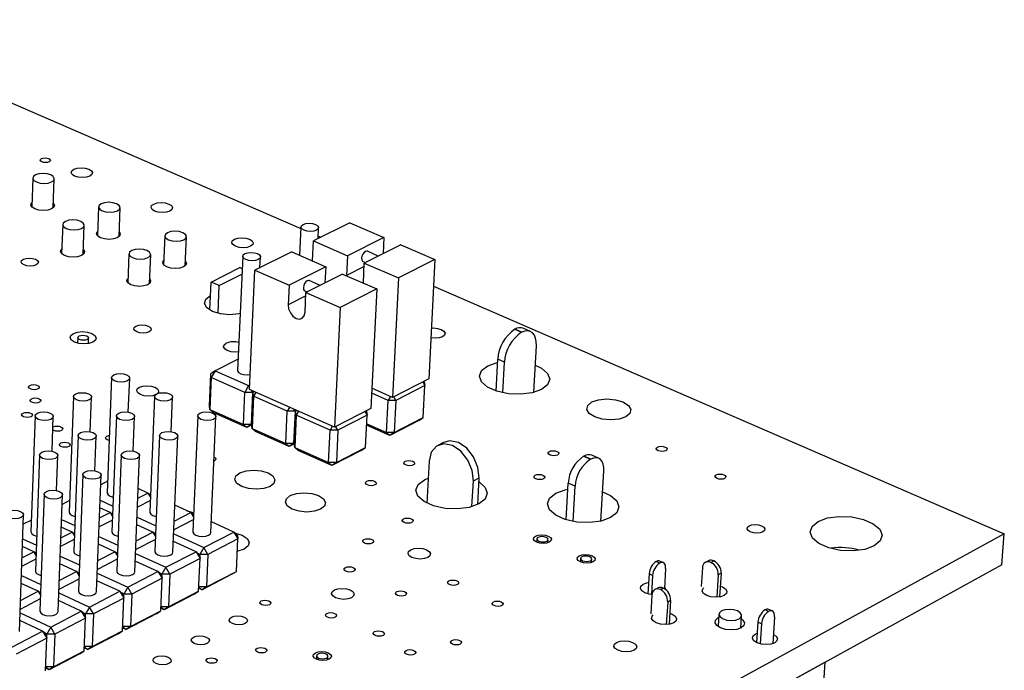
# Model space of a CAD drawing. Extents: x 70 to 210, y 70 to 141.
# Tile 13 of 13: x 173 to 210, y 111 to 136. Entities that reach past the tile are written whole.
import ezdxf

# ---------------------------------------------------------------- set-up
doc = ezdxf.new("R2010")
doc.units = 0
doc.layers.get('0').update_dxf_attribs({"linetype": 'CONTINUOUS'})

msp = doc.modelspace()

# ---------------------------------------------------------------- linework, layer by layer
at = {"color": 7, "linetype": 'CONTINUOUS'}
for p, q in [((165.263, 135.576), (183.328, 127.732)), ((173.27, 129.624), (173.232, 128.54)), ((174.036, 128.514), (174.075, 129.597)), ((175.737, 128.544), (175.695, 127.457)), ((176.503, 127.428), (176.545, 128.515)), ((174.39, 127.88), (174.35, 126.791)), ((185.163, 127.949), (183.797, 127.264)), ((185.163, 127.949), (186.442, 127.396)), ((175.159, 126.763), (175.2, 127.852)), ((183.331, 127.788), (183.282, 126.725)), ((183.977, 127.354), (183.996, 127.759)), ((178.223, 127.455), (178.178, 126.365)), ((178.989, 126.334), (179.035, 127.424)), ((183.762, 126.515), (183.797, 127.264)), ((183.797, 127.264), (185.076, 126.708)), ((183.981, 127.449), (184.081, 127.406)), ((186.442, 127.396), (185.076, 126.708)), ((186.442, 127.396), (186.411, 126.787)), ((176.877, 126.786), (176.834, 125.694)), ((177.647, 125.664), (177.691, 126.756)), ((182.983, 126.855), (181.606, 126.163)), ((182.983, 126.855), (184.262, 126.297)), ((187.075, 127.122), (185.71, 126.432)), ((186.235, 126.698), (185.825, 126.875)), ((187.075, 127.122), (188.361, 126.566)), ((181.144, 126.692), (180.955, 122.403)), ((181.794, 126.257), (181.812, 126.665)), ((185.076, 126.708), (185.041, 125.971)), ((185.658, 126.493), (185.751, 126.453)), ((185.673, 125.695), (185.71, 126.432)), ((185.71, 126.432), (186.997, 125.873)), ((188.361, 126.566), (186.997, 125.873)), ((188.361, 126.566), (188.128, 122.088)), ((179.958, 125.722), (181.033, 126.261)), ((181.124, 126.221), (181.033, 126.261)), ((181.406, 121.681), (181.606, 126.163)), ((181.606, 126.163), (182.886, 125.603)), ((184.262, 126.297), (182.886, 125.603)), ((184.896, 126.021), (183.52, 125.325)), ((184.262, 126.297), (184.233, 125.686)), ((184.896, 126.021), (186.183, 125.46)), ((179.913, 124.671), (179.958, 125.722)), ((180.265, 125.587), (179.958, 125.722)), ((180.265, 125.587), (181.115, 126.013)), ((184.051, 125.594), (183.642, 125.773)), ((185.041, 125.971), (185.04, 125.958)), ((185.673, 125.683), (185.673, 125.695)), ((186.997, 125.873), (186.769, 121.388)), ((180.22, 124.549), (180.265, 125.587)), ((182.886, 125.603), (182.852, 124.864)), ((183.473, 125.39), (183.567, 125.349)), ((183.485, 124.586), (183.52, 125.325)), ((183.52, 125.325), (184.808, 124.762)), ((186.183, 125.46), (184.808, 124.762)), ((186.183, 125.46), (185.96, 120.97)), ((188.309, 125.57), (209.73, 116.269)), ((184.808, 124.762), (184.59, 120.264)), ((191.362, 123.945), (191.615, 123.835)), ((191.362, 123.945), (191.363, 123.945)), ((191.616, 123.836), (191.363, 123.945)), ((191.616, 123.836), (191.615, 123.835)), ((191.944, 123.868), (191.691, 123.978)), ((174.952, 123.636), (174.944, 123.426)), ((175.354, 123.411), (175.362, 123.621)), ((192.069, 121.578), (192.168, 123.328)), ((180.974, 122.827), (180.11, 122.389)), ((190.652, 121.627), (190.717, 122.819)), ((190.97, 122.709), (190.717, 122.819)), ((190.906, 121.559), (190.97, 122.709)), ((180.11, 122.389), (179.946, 122.276)), ((180.11, 122.389), (179.965, 122.137)), ((180.11, 122.389), (181.367, 121.829)), ((176.225, 122.139), (176.057, 117.806)), ((176.852, 120.829), (176.903, 122.114)), ((179.894, 121.074), (179.946, 122.276)), ((179.965, 122.137), (179.913, 120.934)), ((179.965, 122.137), (179.946, 122.276)), ((181.222, 121.577), (179.965, 122.137)), ((188.128, 122.088), (186.769, 121.388)), ((187.903, 121.972), (187.983, 121.836)), ((187.96, 121.975), (187.941, 121.992)), ((187.96, 121.975), (187.983, 121.836)), ((181.367, 121.829), (181.222, 121.577)), ((181.367, 121.829), (181.414, 121.853)), ((181.41, 121.757), (181.367, 121.829)), ((184.59, 120.264), (181.406, 121.681)), ((181.516, 121.577), (181.472, 121.652)), ((181.574, 121.606), (181.516, 121.577)), ((181.584, 121.602), (181.535, 121.568)), ((186.769, 121.388), (185.997, 121.729)), ((187.983, 121.836), (186.896, 121.275)), ((187.921, 120.633), (187.983, 121.836)), ((174.794, 121.416), (174.632, 117.076)), ((175.423, 120.098), (175.473, 121.392)), ((177.837, 121.417), (177.661, 117.077)), ((178.463, 120.101), (178.516, 121.391)), ((181.169, 120.373), (181.222, 121.577)), ((181.516, 121.577), (181.222, 121.577)), ((181.516, 121.577), (181.462, 120.373)), ((181.481, 120.364), (181.535, 121.568)), ((181.555, 121.429), (181.501, 120.224)), ((181.555, 121.429), (181.535, 121.568)), ((181.64, 121.577), (181.555, 121.429)), ((182.819, 120.866), (181.555, 121.429)), ((186.602, 121.275), (185.988, 121.546)), ((186.541, 120.07), (186.602, 121.275)), ((186.687, 121.424), (186.602, 121.275)), ((186.896, 121.275), (186.602, 121.275)), ((186.896, 121.275), (186.815, 121.411)), ((186.896, 121.275), (186.834, 120.07)), ((179.913, 120.934), (179.894, 121.074)), ((179.913, 120.934), (181.169, 120.373)), ((179.913, 120.934), (180.042, 120.822)), ((182.763, 119.659), (182.819, 120.866)), ((182.904, 121.014), (182.819, 120.866)), ((183.113, 120.866), (182.819, 120.866)), ((183.113, 120.866), (183.057, 119.659)), ((183.113, 120.866), (183.069, 120.941)), ((183.076, 119.651), (183.132, 120.857)), ((183.171, 120.895), (183.113, 120.866)), ((183.182, 120.891), (183.132, 120.857)), ((183.153, 120.717), (183.132, 120.857)), ((183.238, 120.866), (183.153, 120.717)), ((185.96, 120.97), (184.59, 120.264)), ((185.734, 120.854), (185.815, 120.717)), ((185.792, 120.857), (185.773, 120.874)), ((185.792, 120.857), (185.815, 120.717)), ((173.355, 120.69), (173.199, 116.341)), ((173.988, 119.363), (174.035, 120.666)), ((176.406, 120.691), (176.236, 116.343)), ((177.035, 119.367), (177.087, 120.665)), ((179.458, 120.692), (179.273, 116.344)), ((179.95, 116.316), (180.139, 120.664)), ((181.297, 120.261), (180.042, 120.822)), ((183.153, 120.717), (183.097, 119.51)), ((184.423, 120.151), (183.153, 120.717)), ((185.815, 120.717), (184.718, 120.151)), ((185.755, 119.51), (185.815, 120.717)), ((187.753, 120.521), (186.667, 119.958)), ((186.834, 120.07), (187.921, 120.633)), ((187.753, 120.521), (187.921, 120.633)), ((181.462, 120.373), (181.169, 120.373)), ((181.169, 120.373), (181.297, 120.261)), ((181.462, 120.373), (181.297, 120.261)), ((181.482, 120.355), (181.297, 120.261)), ((181.462, 120.373), (181.482, 120.383)), ((181.501, 120.224), (181.481, 120.364)), ((181.501, 120.224), (182.763, 119.659)), ((181.501, 120.224), (181.629, 120.112)), ((182.891, 119.547), (181.629, 120.112)), ((184.365, 118.943), (184.423, 120.151)), ((184.509, 120.3), (184.423, 120.151)), ((184.718, 120.151), (184.423, 120.151)), ((184.718, 120.151), (184.637, 120.288)), ((184.718, 120.151), (184.66, 118.943)), ((186.667, 119.958), (185.796, 120.345)), ((185.799, 120.399), (186.541, 120.07)), ((174.967, 119.96), (174.804, 115.604)), ((175.6, 118.628), (175.65, 119.936)), ((178.027, 119.961), (177.849, 115.605)), ((178.528, 115.578), (178.71, 119.934)), ((186.834, 120.07), (186.541, 120.07)), ((186.541, 120.07), (186.667, 119.958)), ((186.834, 120.07), (186.667, 119.958)), ((183.057, 119.659), (182.763, 119.659)), ((182.763, 119.659), (182.891, 119.547)), ((183.057, 119.659), (182.891, 119.547)), ((183.077, 119.643), (182.891, 119.547)), ((183.057, 119.659), (183.077, 119.67)), ((183.097, 119.51), (183.076, 119.651)), ((183.097, 119.51), (184.365, 118.943)), ((183.097, 119.51), (183.225, 119.398)), ((184.493, 118.831), (183.225, 119.398)), ((185.588, 119.398), (184.493, 118.831)), ((184.66, 118.943), (185.755, 119.51)), ((185.588, 119.398), (185.755, 119.51)), ((188.684, 119.699), (188.467, 119.585)), ((173.521, 119.226), (173.364, 114.862)), ((174.157, 117.886), (174.205, 119.202)), ((176.589, 119.227), (176.417, 114.863)), ((177.098, 114.837), (177.273, 119.201)), ((193.94, 119.177), (193.951, 119.182)), ((193.94, 119.177), (194.198, 119.063)), ((194.209, 119.069), (193.951, 119.182)), ((194.209, 119.069), (194.198, 119.063)), ((194.505, 119.099), (194.247, 119.213)), ((184.66, 118.943), (184.365, 118.943)), ((184.365, 118.943), (184.493, 118.831)), ((184.66, 118.943), (184.493, 118.831)), ((188.141, 118.992), (188.059, 117.414)), ((175.143, 118.489), (174.978, 114.118)), ((175.661, 114.092), (175.829, 118.464)), ((187.967, 118.297), (188.108, 118.36)), ((189.802, 118.253), (190.019, 118.367)), ((189.964, 117.365), (190.019, 118.367)), ((194.587, 116.74), (194.699, 118.623)), ((176.074, 118.242), (175.815, 118.109)), ((177.589, 117.794), (177.223, 117.96)), ((189.749, 117.284), (189.802, 118.253)), ((193.283, 116.789), (193.363, 118.167)), ((193.621, 118.053), (193.363, 118.167)), ((193.544, 116.727), (193.621, 118.053)), ((173.69, 117.747), (173.531, 113.368)), ((174.216, 113.343), (174.377, 117.723)), ((175.793, 117.523), (176.274, 117.304)), ((177.679, 117.515), (177.195, 117.267)), ((177.209, 117.598), (177.589, 117.794)), ((177.589, 117.794), (177.683, 117.634)), ((177.687, 117.711), (177.589, 117.794)), ((174.648, 117.512), (174.364, 117.367)), ((176.168, 117.064), (175.782, 117.24)), ((179.197, 117.064), (178.601, 117.334)), ((172.763, 112.591), (172.918, 116.978)), ((173.215, 116.779), (172.906, 116.621)), ((174.343, 116.802), (174.84, 116.574)), ((176.253, 116.782), (175.754, 116.526)), ((175.767, 116.858), (176.168, 117.064)), ((176.168, 117.064), (176.258, 116.91)), ((176.261, 116.985), (176.168, 117.064)), ((176.261, 116.986), (176.259, 116.987)), ((177.18, 116.89), (177.888, 116.568)), ((179.292, 116.786), (178.563, 116.409)), ((178.576, 116.743), (179.197, 117.064)), ((179.197, 117.064), (179.296, 116.895)), ((179.3, 116.976), (179.197, 117.064)), ((174.74, 116.33), (174.333, 116.516)), ((177.776, 116.33), (177.169, 116.607)), ((180.813, 116.33), (179.968, 116.714)), ((209.73, 116.269), (127.724, 71.288)), ((172.886, 116.077), (173.4, 115.84)), ((174.821, 116.046), (174.306, 115.781)), ((174.318, 116.113), (174.74, 116.33)), ((174.74, 116.33), (174.826, 116.183)), ((174.828, 116.255), (174.74, 116.33)), ((175.74, 116.162), (176.455, 115.834)), ((177.867, 116.049), (177.131, 115.668)), ((177.145, 116.003), (177.776, 116.33)), ((177.776, 116.33), (177.872, 116.168)), ((177.875, 116.246), (177.776, 116.33)), ((177.875, 116.249), (177.867, 116.253)), ((178.556, 116.263), (179.69, 115.746)), ((179.69, 115.746), (180.813, 116.33)), ((180.965, 116.072), (179.841, 115.488)), ((180.813, 116.33), (180.965, 116.072)), ((180.944, 116.217), (180.813, 116.33)), ((180.91, 114.854), (180.965, 116.072)), ((180.944, 116.217), (180.965, 116.072)), ((192.183, 116.071), (192.176, 115.944)), ((192.598, 115.921), (192.605, 116.048)), ((209.639, 115.096), (209.73, 116.269)), ((173.304, 115.592), (172.876, 115.789)), ((176.348, 115.592), (175.729, 115.876)), ((179.393, 115.592), (178.545, 115.979)), ((179.69, 115.746), (179.542, 115.488)), ((179.841, 115.488), (179.69, 115.746)), ((173.38, 115.305), (172.849, 115.032)), ((172.861, 115.365), (173.304, 115.592)), ((173.304, 115.592), (173.386, 115.452)), ((173.388, 115.522), (173.304, 115.592)), ((174.293, 115.429), (175.015, 115.097)), ((176.435, 115.308), (175.693, 114.924)), ((175.706, 115.26), (176.348, 115.592)), ((176.348, 115.592), (176.44, 115.436)), ((176.443, 115.513), (176.348, 115.592)), ((176.443, 115.514), (176.439, 115.516)), ((177.126, 115.527), (178.264, 115.006)), ((178.264, 115.006), (179.393, 115.592)), ((179.545, 115.334), (178.416, 114.747)), ((179.393, 115.592), (179.545, 115.334)), ((179.525, 115.48), (179.393, 115.592)), ((179.542, 115.488), (179.483, 115.515)), ((179.492, 114.113), (179.545, 115.334)), ((179.525, 115.48), (179.545, 115.334)), ((179.538, 115.386), (179.542, 115.488)), ((179.841, 115.488), (179.542, 115.488)), ((179.841, 115.488), (179.789, 114.268)), ((193.827, 115.338), (193.819, 115.211)), ((194.242, 115.186), (194.249, 115.314)), ((209.639, 115.096), (127.745, 69.998)), ((174.913, 114.85), (174.282, 115.141)), ((177.965, 114.85), (177.114, 115.241)), ((178.264, 115.006), (178.115, 114.747)), ((178.416, 114.747), (178.264, 115.006)), ((196.795, 115.167), (196.664, 115.225)), ((196.932, 115.182), (196.801, 115.24)), ((197.018, 114.965), (196.971, 114.204)), ((198.402, 114.988), (198.356, 114.279)), ((198.623, 115.25), (198.515, 115.192)), ((198.718, 115.19), (198.826, 115.248)), ((172.837, 114.693), (173.567, 114.355)), ((174.995, 114.564), (174.246, 114.176)), ((174.259, 114.513), (174.913, 114.85)), ((174.913, 114.85), (175, 114.702)), ((175.003, 114.775), (174.913, 114.85)), ((175.687, 114.787), (176.83, 114.261)), ((176.83, 114.261), (177.965, 114.85)), ((178.117, 114.592), (176.982, 114.002)), ((177.965, 114.85), (178.117, 114.592)), ((178.098, 114.738), (177.965, 114.85)), ((178.115, 114.747), (178.056, 114.774)), ((178.067, 113.369), (178.117, 114.592)), ((178.098, 114.738), (178.117, 114.592)), ((178.111, 114.641), (178.115, 114.747)), ((178.416, 114.747), (178.115, 114.747)), ((178.416, 114.747), (178.365, 113.525)), ((180.743, 114.742), (179.622, 114.157)), ((179.789, 114.268), (180.91, 114.854)), ((180.743, 114.742), (180.91, 114.854)), ((196.4, 114.761), (196.353, 114.012)), ((196.531, 114.703), (196.4, 114.761)), ((196.531, 114.703), (196.486, 113.989)), ((198.993, 114.726), (198.938, 113.883)), ((199.101, 114.784), (198.993, 114.726)), ((199.101, 114.784), (199.043, 113.894)), ((173.47, 114.105), (172.827, 114.403)), ((176.53, 114.105), (175.676, 114.499)), ((176.83, 114.261), (176.681, 114.002)), ((176.982, 114.002), (176.83, 114.261)), ((179.622, 114.157), (179.497, 114.214)), ((179.789, 114.268), (179.499, 114.268)), ((179.499, 114.261), (179.622, 114.157)), ((179.789, 114.268), (179.622, 114.157)), ((196.726, 114.228), (196.617, 114.169)), ((196.93, 114.225), (196.821, 114.167)), ((172.805, 113.761), (173.47, 114.105)), ((173.47, 114.105), (173.553, 113.963)), ((173.555, 114.034), (173.47, 114.105)), ((174.241, 114.043), (175.389, 113.512)), ((175.389, 113.512), (176.53, 114.105)), ((176.682, 113.846), (175.542, 113.252)), ((176.53, 114.105), (176.682, 113.846)), ((176.664, 113.993), (176.53, 114.105)), ((176.681, 114.002), (176.62, 114.03)), ((176.634, 112.621), (176.682, 113.846)), ((176.664, 113.993), (176.682, 113.846)), ((176.677, 113.89), (176.681, 114.002)), ((176.982, 114.002), (176.681, 114.002)), ((176.982, 114.002), (176.933, 112.777)), ((179.325, 114.002), (178.198, 113.413)), ((178.365, 113.525), (179.492, 114.113)), ((179.325, 114.002), (179.492, 114.113)), ((196.504, 113.965), (196.46, 113.255)), ((173.547, 113.815), (172.793, 113.425)), ((175.088, 113.356), (174.231, 113.753)), ((175.389, 113.512), (175.24, 113.252)), ((175.542, 113.252), (175.389, 113.512)), ((178.198, 113.413), (178.071, 113.472)), ((178.365, 113.525), (178.073, 113.525)), ((178.073, 113.518), (178.198, 113.413)), ((178.365, 113.525), (178.198, 113.413)), ((197.096, 113.701), (197.043, 112.856)), ((197.205, 113.76), (197.096, 113.701)), ((197.205, 113.76), (197.148, 112.866)), ((172.788, 113.296), (173.941, 112.76)), ((173.941, 112.76), (175.088, 113.356)), ((175.24, 113.096), (174.094, 112.499)), ((175.088, 113.356), (175.24, 113.096)), ((175.223, 113.243), (175.088, 113.356)), ((175.24, 113.252), (175.177, 113.281)), ((175.193, 111.868), (175.24, 113.096)), ((175.223, 113.243), (175.24, 113.096)), ((175.235, 113.136), (175.24, 113.252)), ((175.542, 113.252), (175.24, 113.252)), ((175.542, 113.252), (175.495, 112.026)), ((177.9, 113.257), (176.767, 112.666)), ((176.933, 112.777), (178.067, 113.369)), ((177.9, 113.257), (178.067, 113.369)), ((199.017, 113.245), (198.987, 112.777)), ((198.996, 113.114), (199.009, 113.12)), ((199.84, 112.723), (199.871, 113.191)), ((200.883, 113.349), (200.751, 113.408)), ((201.019, 113.365), (200.886, 113.424)), ((201.104, 113.147), (201.036, 112.137)), ((173.637, 112.602), (172.778, 113.003)), ((173.941, 112.76), (173.791, 112.499)), ((174.094, 112.499), (173.941, 112.76)), ((176.767, 112.666), (176.638, 112.725)), ((176.933, 112.777), (176.64, 112.777)), ((176.64, 112.771), (176.767, 112.666)), ((176.933, 112.777), (176.767, 112.666)), ((200.485, 112.941), (200.434, 112.176)), ((200.617, 112.882), (200.485, 112.941)), ((200.617, 112.882), (200.567, 112.129)), ((172.484, 112.004), (173.637, 112.602)), ((173.79, 112.342), (172.638, 111.742)), ((173.637, 112.602), (173.79, 112.342)), ((173.774, 112.49), (173.637, 112.602)), ((173.791, 112.499), (173.726, 112.529)), ((173.745, 111.112), (173.79, 112.342)), ((173.774, 112.49), (173.79, 112.342)), ((173.786, 112.377), (173.791, 112.499)), ((174.094, 112.499), (173.791, 112.499)), ((174.094, 112.499), (174.048, 111.27)), ((176.467, 112.509), (175.328, 111.914)), ((175.495, 112.026), (176.634, 112.621)), ((176.467, 112.509), (176.634, 112.621)), ((200.383, 112.494), (200.457, 112.526)), ((175.328, 111.914), (175.197, 111.975)), ((175.495, 112.026), (175.199, 112.026)), ((175.199, 112.021), (175.328, 111.914)), ((175.495, 112.026), (175.328, 111.914)), ((175.027, 111.757), (173.882, 111.159)), ((174.048, 111.27), (175.193, 111.868)), ((175.027, 111.757), (175.193, 111.868)), ((183.919, 111.681), (183.912, 111.55)), ((184.34, 111.53), (184.346, 111.661)), ((174.048, 111.27), (173.751, 111.27)), ((173.751, 111.266), (173.882, 111.159)), ((174.048, 111.27), (173.882, 111.159)), ((203.008, 111.444), (200.308, 109.957)), ((202.915, 110.102), (203.008, 111.444)), ((203.008, 111.444), (203.008, 111.444)), ((173.882, 111.159), (173.749, 111.221))]:
    msp.add_line(p, q, dxfattribs=at)
at = {"color": 8, "linetype": 'CONTINUOUS'}
for p, q in [((185.704, 126.306), (185.041, 125.971)), ((183.514, 125.199), (182.852, 124.864))]:
    msp.add_line(p, q, dxfattribs=at)
at = {"color": 7, "linetype": 'CONTINUOUS'}
for points in [[(173.594, 130.359), (173.654, 130.378), (173.728, 130.385), (173.803, 130.378), (173.868, 130.359), (173.913, 130.33), (173.932, 130.296), (173.921, 130.261), (173.883, 130.232), (173.822, 130.213), (173.749, 130.206), (173.674, 130.213), (173.609, 130.232), (173.563, 130.261), (173.544, 130.296), (173.555, 130.33), (173.594, 130.359)], [(173.941, 129.742), (173.806, 129.782), (173.65, 129.796), (173.498, 129.782), (173.373, 129.742), (173.293, 129.682), (173.271, 129.611), (173.31, 129.539), (173.404, 129.479), (173.539, 129.439), (173.695, 129.425), (173.847, 129.439), (173.972, 129.479), (174.052, 129.539), (174.074, 129.611), (174.035, 129.682), (173.941, 129.742)], [(174.805, 129.961), (174.93, 130.001), (175.081, 130.015), (175.235, 130.001), (175.37, 129.961), (175.464, 129.902), (175.503, 129.831), (175.482, 129.76), (175.403, 129.7), (175.278, 129.66), (175.127, 129.646), (174.972, 129.66), (174.837, 129.7), (174.743, 129.76), (174.704, 129.831), (174.726, 129.902), (174.805, 129.961)], [(174.042, 128.684), (174.079, 128.612), (174.054, 128.534), (173.966, 128.467), (173.828, 128.423), (173.661, 128.407), (173.49, 128.423), (173.342, 128.467), (173.238, 128.534), (173.195, 128.612), (173.22, 128.691), (173.238, 128.71)], [(176.409, 128.662), (176.273, 128.702), (176.117, 128.717), (175.964, 128.702), (175.839, 128.662), (175.759, 128.601), (175.737, 128.53), (175.777, 128.458), (175.872, 128.397), (176.008, 128.357), (176.165, 128.342), (176.317, 128.357), (176.443, 128.397), (176.523, 128.458), (176.544, 128.53), (176.504, 128.601), (176.409, 128.662)], [(177.805, 128.652), (177.93, 128.692), (178.081, 128.706), (178.237, 128.692), (178.373, 128.652), (178.468, 128.591), (178.508, 128.52), (178.487, 128.449), (178.408, 128.388), (178.283, 128.348), (178.131, 128.334), (177.976, 128.348), (177.84, 128.388), (177.745, 128.449), (177.705, 128.52), (177.726, 128.591), (177.805, 128.652)], [(174.525, 127.733), (174.661, 127.692), (174.818, 127.678), (174.971, 127.692), (175.097, 127.733), (175.178, 127.794), (175.2, 127.866), (175.16, 127.938), (175.065, 127.999), (174.929, 128.04), (174.772, 128.054), (174.619, 128.04), (174.493, 127.999), (174.413, 127.938), (174.391, 127.866), (174.43, 127.794), (174.525, 127.733)], [(183.412, 127.883), (183.515, 127.916), (183.64, 127.928), (183.768, 127.916), (183.881, 127.883), (183.961, 127.833), (183.995, 127.774), (183.979, 127.715), (183.915, 127.665), (183.813, 127.631), (183.687, 127.62), (183.559, 127.631), (183.446, 127.665), (183.366, 127.715), (183.332, 127.774), (183.348, 127.833), (183.412, 127.883)], [(176.509, 127.6), (176.546, 127.529), (176.522, 127.45), (176.434, 127.383), (176.296, 127.338), (176.128, 127.322), (175.957, 127.338), (175.807, 127.383), (175.702, 127.45), (175.659, 127.529), (175.683, 127.608), (175.702, 127.629)], [(178.897, 127.573), (178.76, 127.614), (178.603, 127.629), (178.45, 127.614), (178.324, 127.573), (178.245, 127.512), (178.224, 127.44), (178.264, 127.368), (178.36, 127.307), (178.497, 127.266), (178.654, 127.251), (178.808, 127.266), (178.933, 127.307), (179.013, 127.368), (179.034, 127.44), (178.993, 127.512), (178.897, 127.573)], [(180.834, 127.329), (180.959, 127.37), (181.111, 127.385), (181.267, 127.37), (181.404, 127.329), (181.501, 127.269), (181.542, 127.197), (181.522, 127.125), (181.443, 127.063), (181.318, 127.023), (181.166, 127.008), (181.009, 127.023), (180.872, 127.063), (180.776, 127.125), (180.735, 127.197), (180.755, 127.269), (180.834, 127.329)], [(175.166, 126.936), (175.202, 126.864), (175.178, 126.784), (175.09, 126.717), (174.951, 126.672), (174.783, 126.656), (174.611, 126.672), (174.461, 126.717), (174.357, 126.784), (174.313, 126.864), (174.338, 126.943), (174.356, 126.964)], [(177.014, 126.637), (177.151, 126.596), (177.309, 126.582), (177.462, 126.596), (177.589, 126.637), (177.669, 126.699), (177.69, 126.771), (177.649, 126.844), (177.553, 126.905), (177.416, 126.947), (177.259, 126.961), (177.105, 126.947), (176.979, 126.905), (176.899, 126.844), (176.878, 126.771), (176.918, 126.699), (177.014, 126.637)], [(181.227, 126.789), (181.33, 126.822), (181.455, 126.834), (181.585, 126.822), (181.697, 126.789), (181.777, 126.738), (181.811, 126.679), (181.795, 126.619), (181.73, 126.569), (181.627, 126.535), (181.501, 126.523), (181.372, 126.535), (181.259, 126.569), (181.179, 126.619), (181.145, 126.679), (181.162, 126.738), (181.227, 126.789)], [(185.751, 126.868), (185.698, 126.828), (185.652, 126.766), (185.619, 126.691), (185.606, 126.616), (185.613, 126.55), (185.639, 126.505), (185.658, 126.493)], [(185.825, 126.875), (185.802, 126.881), (185.751, 126.868)], [(172.912, 126.578), (173.013, 126.611), (173.136, 126.622), (173.261, 126.611), (173.37, 126.578), (173.445, 126.529), (173.477, 126.471), (173.459, 126.413), (173.395, 126.364), (173.293, 126.331), (173.171, 126.32), (173.045, 126.331), (172.937, 126.364), (172.861, 126.413), (172.829, 126.471), (172.847, 126.529), (172.912, 126.578)], [(178.996, 126.507), (179.032, 126.436), (179.009, 126.357), (178.922, 126.289), (178.784, 126.244), (178.615, 126.228), (178.443, 126.244), (178.292, 126.289), (178.187, 126.357), (178.142, 126.436), (178.165, 126.516), (178.185, 126.538)], [(177.654, 125.838), (177.69, 125.766), (177.666, 125.686), (177.579, 125.618), (177.44, 125.573), (177.271, 125.557), (177.098, 125.573), (176.947, 125.618), (176.842, 125.686), (176.797, 125.766), (176.821, 125.846), (176.841, 125.868)], [(183.566, 125.766), (183.513, 125.725), (183.467, 125.663), (183.434, 125.588), (183.421, 125.512), (183.428, 125.447), (183.455, 125.402), (183.473, 125.39)], [(183.642, 125.773), (183.618, 125.778), (183.566, 125.766)], [(181.049, 124.537), (181.004, 124.527), (180.666, 124.495), (180.318, 124.527), (180.014, 124.619), (179.801, 124.756), (179.71, 124.917), (179.756, 125.078), (179.931, 125.214)], [(182.852, 124.864), (182.87, 124.712), (182.933, 124.562), (183.032, 124.437), (183.151, 124.356), (183.274, 124.331), (183.38, 124.366), (183.455, 124.455), (183.485, 124.586)], [(174.79, 123.792), (174.943, 123.843), (175.129, 123.86), (175.319, 123.843), (175.484, 123.792), (175.599, 123.717), (175.648, 123.629), (175.621, 123.54), (175.524, 123.465), (175.371, 123.415), (175.185, 123.397), (174.995, 123.415), (174.83, 123.465), (174.714, 123.54), (174.666, 123.629), (174.693, 123.717), (174.79, 123.792)], [(177.14, 124.064), (177.242, 124.098), (177.365, 124.109), (177.491, 124.098), (177.602, 124.064), (177.679, 124.014), (177.712, 123.955), (177.694, 123.896), (177.63, 123.846), (177.528, 123.813), (177.405, 123.801), (177.278, 123.813), (177.168, 123.846), (177.091, 123.896), (177.058, 123.955), (177.076, 124.014), (177.14, 124.064)], [(188.227, 123.993), (188.301, 123.996), (188.459, 123.981), (188.599, 123.94), (188.698, 123.877), (188.742, 123.803), (188.723, 123.73), (188.645, 123.667), (188.52, 123.625), (188.366, 123.61), (188.208, 123.625)], [(192.168, 123.328), (192.165, 123.482), (192.14, 123.617), (192.093, 123.729), (192.025, 123.815), (191.94, 123.869), (191.841, 123.892), (191.732, 123.88), (191.616, 123.836)], [(175.004, 123.697), (175.068, 123.718), (175.145, 123.725), (175.224, 123.718), (175.293, 123.697), (175.341, 123.666), (175.361, 123.629), (175.35, 123.592), (175.31, 123.56), (175.246, 123.539), (175.169, 123.532), (175.09, 123.539), (175.021, 123.56), (174.973, 123.592), (174.953, 123.629), (174.964, 123.666), (175.004, 123.697)], [(180.986, 123.099), (180.865, 123.091), (180.706, 123.105), (180.567, 123.147), (180.47, 123.21), (180.428, 123.284), (180.449, 123.358), (180.529, 123.421)], [(190.34, 122.57), (190.692, 122.694), (190.711, 122.699)], [(180.955, 122.403), (180.956, 122.389), (180.99, 122.329), (181.069, 122.278), (181.181, 122.243), (181.31, 122.231), (181.431, 122.243)], [(192.126, 122.599), (192.36, 122.487), (192.588, 122.291), (192.668, 122.075), (192.588, 121.865), (192.358, 121.687), (192.006, 121.562), (191.574, 121.506), (191.115, 121.525), (190.683, 121.617), (190.333, 121.771), (190.105, 121.968), (190.028, 122.184), (190.109, 122.393), (190.34, 122.57), (190.34, 122.57)], [(176.311, 122.24), (176.416, 122.275), (176.544, 122.287), (176.675, 122.275), (176.789, 122.24), (176.868, 122.188), (176.902, 122.127), (176.884, 122.065), (176.817, 122.013), (176.712, 121.978), (176.584, 121.966), (176.453, 121.978), (176.339, 122.013), (176.259, 122.065), (176.226, 122.127), (176.244, 122.188), (176.311, 122.24)], [(173.162, 121.838), (173.224, 121.859), (173.3, 121.866), (173.377, 121.859), (173.445, 121.838), (173.491, 121.807), (173.511, 121.771), (173.5, 121.735), (173.46, 121.704), (173.397, 121.683), (173.322, 121.676), (173.244, 121.683), (173.177, 121.704), (173.13, 121.735), (173.111, 121.771), (173.122, 121.807), (173.162, 121.838)], [(177.908, 121.505), (177.887, 121.494), (177.759, 121.451), (177.603, 121.437), (177.444, 121.451), (177.304, 121.494), (177.207, 121.558), (177.166, 121.632), (177.188, 121.707), (177.269, 121.771), (177.269, 121.771)], [(177.269, 121.771), (177.397, 121.813), (177.552, 121.828), (177.712, 121.813), (177.851, 121.771), (177.948, 121.707), (177.99, 121.632), (177.968, 121.558), (177.938, 121.527)], [(173.218, 121.339), (173.281, 121.36), (173.357, 121.367), (173.434, 121.36), (173.502, 121.339), (173.549, 121.309), (173.568, 121.272), (173.557, 121.235), (173.517, 121.205), (173.455, 121.184), (173.379, 121.177), (173.301, 121.184), (173.234, 121.205), (173.187, 121.235), (173.167, 121.272), (173.179, 121.309), (173.218, 121.339)], [(174.88, 121.518), (174.986, 121.553), (175.114, 121.565), (175.245, 121.553), (175.359, 121.518), (175.439, 121.466), (175.472, 121.404), (175.454, 121.342), (175.387, 121.29), (175.281, 121.255), (175.153, 121.243), (175.021, 121.255), (174.907, 121.29), (174.827, 121.342), (174.794, 121.404), (174.813, 121.466), (174.88, 121.518)], [(177.922, 121.518), (178.028, 121.553), (178.156, 121.565), (178.287, 121.553), (178.401, 121.518), (178.482, 121.466), (178.516, 121.404), (178.498, 121.342), (178.432, 121.29), (178.326, 121.255), (178.198, 121.243), (178.067, 121.255), (177.952, 121.29), (177.872, 121.342), (177.838, 121.404), (177.856, 121.466), (177.922, 121.518)], [(194.252, 121.216), (194.503, 121.301), (194.813, 121.331), (195.134, 121.301), (195.418, 121.216), (195.622, 121.089), (195.714, 120.938), (195.68, 120.787), (195.526, 120.66), (195.274, 120.574), (194.963, 120.544), (194.641, 120.574), (194.357, 120.66), (194.154, 120.787), (194.063, 120.938), (194.097, 121.089), (194.252, 121.216)], [(172.9, 120.797), (172.963, 120.818), (173.039, 120.825), (173.117, 120.818), (173.184, 120.797), (173.231, 120.766), (173.251, 120.73), (173.24, 120.693), (173.2, 120.662), (173.137, 120.641), (173.061, 120.634), (172.983, 120.641), (172.916, 120.662), (172.869, 120.693), (172.849, 120.73), (172.86, 120.766), (172.9, 120.797)], [(173.441, 120.793), (173.548, 120.828), (173.676, 120.84), (173.808, 120.828), (173.922, 120.793), (174.002, 120.74), (174.035, 120.678), (174.016, 120.616), (173.948, 120.563), (173.842, 120.528), (173.714, 120.516), (173.582, 120.528), (173.468, 120.563), (173.388, 120.616), (173.355, 120.678), (173.374, 120.74), (173.441, 120.793)], [(176.492, 120.793), (176.598, 120.828), (176.726, 120.84), (176.858, 120.828), (176.972, 120.793), (177.053, 120.74), (177.086, 120.678), (177.068, 120.616), (177.001, 120.563), (176.895, 120.528), (176.767, 120.516), (176.635, 120.528), (176.521, 120.563), (176.44, 120.616), (176.407, 120.678), (176.425, 120.74), (176.492, 120.793)], [(179.542, 120.793), (179.648, 120.828), (179.776, 120.84), (179.908, 120.828), (180.023, 120.793), (180.104, 120.74), (180.138, 120.678), (180.121, 120.616), (180.054, 120.563), (179.949, 120.528), (179.82, 120.516), (179.689, 120.528), (179.573, 120.563), (179.493, 120.616), (179.458, 120.678), (179.476, 120.74), (179.542, 120.793)], [(174.021, 120.269), (174.041, 120.281), (174.104, 120.302), (174.18, 120.309), (174.258, 120.302), (174.325, 120.281), (174.373, 120.25), (174.392, 120.213), (174.381, 120.176), (174.341, 120.145), (174.278, 120.124), (174.202, 120.117), (174.124, 120.124), (174.057, 120.145), (174.017, 120.169)], [(175.054, 120.063), (175.16, 120.098), (175.289, 120.111), (175.421, 120.098), (175.536, 120.063), (175.616, 120.01), (175.649, 119.948), (175.631, 119.886), (175.564, 119.833), (175.457, 119.797), (175.328, 119.785), (175.196, 119.797), (175.082, 119.833), (175.001, 119.886), (174.968, 119.948), (174.986, 120.01), (175.054, 120.063)], [(178.112, 120.063), (178.218, 120.098), (178.347, 120.111), (178.479, 120.098), (178.594, 120.063), (178.675, 120.01), (178.709, 119.948), (178.691, 119.886), (178.624, 119.833), (178.519, 119.797), (178.39, 119.785), (178.258, 119.797), (178.142, 119.833), (178.062, 119.886), (178.028, 119.948), (178.045, 120.01), (178.112, 120.063)], [(176.133, 119.773), (176.129, 119.774), (176.061, 119.795), (176.014, 119.826), (175.994, 119.863), (176.005, 119.9), (176.044, 119.931)], [(176.044, 119.931), (176.107, 119.952), (176.141, 119.957)], [(190.019, 118.367), (189.976, 118.76), (189.812, 119.15), (189.553, 119.476), (189.239, 119.69), (188.917, 119.758), (188.684, 119.699)], [(173.609, 119.33), (173.715, 119.365), (173.844, 119.378), (173.977, 119.365), (174.091, 119.33), (174.172, 119.277), (174.205, 119.214), (174.186, 119.151), (174.118, 119.098), (174.012, 119.063), (173.882, 119.05), (173.75, 119.063), (173.635, 119.098), (173.555, 119.151), (173.522, 119.214), (173.541, 119.277), (173.609, 119.33)], [(174.316, 119.678), (174.379, 119.699), (174.455, 119.707), (174.533, 119.699), (174.601, 119.678), (174.649, 119.647), (174.668, 119.61), (174.657, 119.573), (174.617, 119.542), (174.554, 119.521), (174.478, 119.514), (174.4, 119.521), (174.332, 119.542), (174.285, 119.573), (174.265, 119.61), (174.276, 119.647), (174.316, 119.678)], [(176.675, 119.33), (176.781, 119.365), (176.91, 119.378), (177.043, 119.365), (177.158, 119.33), (177.239, 119.277), (177.273, 119.214), (177.255, 119.151), (177.187, 119.098), (177.081, 119.063), (176.952, 119.05), (176.819, 119.063), (176.704, 119.098), (176.623, 119.151), (176.589, 119.214), (176.608, 119.277), (176.675, 119.33)], [(189.802, 118.253), (189.758, 118.646), (189.595, 119.036), (189.336, 119.363), (189.021, 119.577), (188.7, 119.645), (188.419, 119.557), (188.224, 119.328), (188.141, 118.992)], [(192.654, 119.357), (192.715, 119.378), (192.791, 119.386), (192.87, 119.378), (192.939, 119.357), (192.989, 119.326), (193.011, 119.289), (193.002, 119.252), (192.964, 119.221), (192.902, 119.2), (192.827, 119.192), (192.748, 119.2), (192.679, 119.221), (192.629, 119.252), (192.607, 119.289), (192.616, 119.326), (192.654, 119.357)], [(196.715, 119.523), (196.776, 119.544), (196.852, 119.551), (196.93, 119.544), (197, 119.523), (197.05, 119.492), (197.072, 119.455), (197.064, 119.418), (197.027, 119.386), (196.965, 119.365), (196.89, 119.358), (196.811, 119.365), (196.741, 119.386), (196.692, 119.418), (196.669, 119.455), (196.677, 119.492), (196.715, 119.523)], [(180.073, 119.142), (180.118, 119.112), (180.138, 119.075), (180.128, 119.038), (180.088, 119.007), (180.067, 118.997)], [(187.242, 118.989), (187.304, 119.01), (187.38, 119.017), (187.458, 119.01), (187.527, 118.989), (187.576, 118.957), (187.598, 118.92), (187.589, 118.883), (187.55, 118.851), (187.488, 118.83), (187.412, 118.823), (187.333, 118.83), (187.264, 118.851), (187.215, 118.883), (187.194, 118.92), (187.203, 118.957), (187.242, 118.989)], [(194.699, 118.623), (194.697, 118.759), (194.675, 118.879), (194.633, 118.979), (194.574, 119.054), (194.498, 119.102), (194.41, 119.121), (194.312, 119.109), (194.209, 119.069)], [(175.23, 118.593), (175.337, 118.629), (175.466, 118.641), (175.599, 118.629), (175.714, 118.593), (175.795, 118.539), (175.829, 118.476), (175.81, 118.413), (175.742, 118.36), (175.636, 118.324), (175.506, 118.312), (175.373, 118.324), (175.258, 118.36), (175.177, 118.413), (175.144, 118.476), (175.162, 118.539), (175.23, 118.593)], [(181.038, 118.553), (181.27, 118.631), (181.553, 118.658), (181.843, 118.631), (182.098, 118.553), (182.277, 118.436), (182.354, 118.297), (182.317, 118.159), (182.171, 118.042), (181.939, 117.964), (181.656, 117.936), (181.364, 117.964), (181.11, 118.042), (180.93, 118.159), (180.854, 118.297), (180.892, 118.436), (181.038, 118.553)], [(185.802, 118.239), (185.864, 118.26), (185.94, 118.267), (186.019, 118.26), (186.088, 118.239), (186.137, 118.207), (186.158, 118.17), (186.149, 118.132), (186.11, 118.101), (186.047, 118.08), (185.971, 118.072), (185.892, 118.08), (185.823, 118.101), (185.774, 118.132), (185.753, 118.17), (185.763, 118.207), (185.802, 118.239)], [(190.011, 118.215), (190.017, 118.212), (190.248, 118.009), (190.326, 117.787), (190.244, 117.57), (190.009, 117.387), (189.65, 117.258), (189.211, 117.2), (188.744, 117.22), (188.307, 117.314), (187.953, 117.473), (187.723, 117.676), (187.647, 117.899), (187.731, 118.115), (187.967, 118.297)], [(192.127, 118.466), (192.189, 118.487), (192.265, 118.494), (192.343, 118.487), (192.413, 118.466), (192.463, 118.434), (192.485, 118.397), (192.476, 118.359), (192.438, 118.328), (192.376, 118.307), (192.3, 118.299), (192.221, 118.307), (192.151, 118.328), (192.102, 118.359), (192.08, 118.397), (192.089, 118.434), (192.127, 118.466)], [(198.919, 118.48), (198.98, 118.501), (199.056, 118.508), (199.135, 118.501), (199.205, 118.48), (199.256, 118.448), (199.279, 118.411), (199.271, 118.374), (199.233, 118.342), (199.172, 118.321), (199.096, 118.314), (199.017, 118.321), (198.947, 118.342), (198.897, 118.374), (198.874, 118.411), (198.882, 118.448), (198.919, 118.48)], [(173.777, 117.852), (173.885, 117.888), (174.015, 117.9), (174.147, 117.888), (174.263, 117.852), (174.343, 117.798), (174.377, 117.735), (174.358, 117.672), (174.29, 117.618), (174.183, 117.582), (174.053, 117.569), (173.92, 117.582), (173.804, 117.618), (173.724, 117.672), (173.69, 117.735), (173.709, 117.798), (173.777, 117.852)], [(192.893, 117.786), (193.249, 117.914), (193.35, 117.935)], [(176.057, 117.806), (176.058, 117.794), (176.091, 117.732), (176.17, 117.679), (176.284, 117.644), (176.287, 117.643)], [(182.929, 117.701), (183.161, 117.779), (183.445, 117.807), (183.737, 117.779), (183.992, 117.701), (184.173, 117.583), (184.251, 117.444), (184.215, 117.305), (184.069, 117.187), (183.837, 117.108), (183.553, 117.081), (183.26, 117.108), (183.004, 117.187), (182.824, 117.305), (182.746, 117.444), (182.783, 117.583), (182.929, 117.701)], [(194.652, 117.837), (194.948, 117.699), (195.183, 117.497), (195.266, 117.273), (195.186, 117.056), (194.954, 116.872), (194.597, 116.743), (194.158, 116.684), (193.691, 116.704), (193.251, 116.799), (192.893, 116.958), (192.66, 117.162), (192.579, 117.386), (192.66, 117.602), (192.893, 117.786), (192.893, 117.786)], [(172.317, 117.107), (172.425, 117.143), (172.555, 117.156), (172.688, 117.143), (172.804, 117.107), (172.884, 117.053), (172.918, 116.989), (172.899, 116.926), (172.83, 116.872), (172.722, 116.836), (172.592, 116.823), (172.458, 116.836), (172.343, 116.872), (172.262, 116.926), (172.229, 116.989), (172.248, 117.053), (172.317, 117.107)], [(174.632, 117.076), (174.632, 117.064), (174.665, 117.001), (174.745, 116.948), (174.853, 116.914)], [(177.661, 117.077), (177.661, 117.064), (177.695, 117.001), (177.775, 116.948), (177.889, 116.913), (177.902, 116.911)], [(179.026, 117.142), (179.233, 117.073), (179.302, 117.037)], [(187.178, 116.827), (187.241, 116.849), (187.318, 116.856), (187.397, 116.849), (187.466, 116.827), (187.515, 116.795), (187.537, 116.758), (187.528, 116.72), (187.489, 116.688), (187.426, 116.667), (187.349, 116.659), (187.27, 116.667), (187.201, 116.688), (187.151, 116.72), (187.13, 116.758), (187.139, 116.795), (187.178, 116.827)], [(202.745, 116.729), (203.099, 116.858), (203.536, 116.916), (204.003, 116.897), (204.446, 116.802), (204.811, 116.642), (205.054, 116.438), (205.145, 116.213), (205.073, 115.994), (204.846, 115.808), (204.492, 115.678), (204.054, 115.619), (203.584, 115.639), (203.139, 115.735), (202.774, 115.896), (202.533, 116.101), (202.444, 116.326), (202.518, 116.544), (202.745, 116.729)], [(200.148, 116.566), (200.249, 116.601), (200.375, 116.613), (200.506, 116.601), (200.622, 116.566), (200.706, 116.513), (200.744, 116.451), (200.732, 116.389), (200.67, 116.336), (200.569, 116.301), (200.443, 116.288), (200.312, 116.301), (200.195, 116.336), (200.112, 116.389), (200.073, 116.451), (200.086, 116.513), (200.148, 116.566)], [(173.199, 116.341), (173.2, 116.33), (173.233, 116.267), (173.312, 116.214), (173.412, 116.181)], [(176.236, 116.343), (176.237, 116.33), (176.27, 116.267), (176.35, 116.214), (176.464, 116.178), (176.469, 116.177)], [(179.273, 116.344), (179.273, 116.33), (179.308, 116.267), (179.388, 116.214), (179.502, 116.178), (179.634, 116.166), (179.761, 116.178), (179.866, 116.214), (179.933, 116.267), (179.95, 116.316)], [(180.854, 116.295), (180.873, 116.291), (181.129, 116.212), (181.309, 116.093), (181.386, 115.953), (181.349, 115.812), (181.201, 115.693), (180.967, 115.613), (180.944, 115.609)], [(185.699, 116.052), (185.762, 116.073), (185.839, 116.081), (185.919, 116.073), (185.988, 116.052), (186.037, 116.019), (186.059, 115.981), (186.049, 115.944), (186.01, 115.911), (185.947, 115.89), (185.87, 115.882), (185.791, 115.89), (185.721, 115.911), (185.672, 115.944), (185.651, 115.981), (185.66, 116.019), (185.699, 116.052)], [(192.136, 116.174), (192.239, 116.21), (192.365, 116.222), (192.496, 116.21), (192.611, 116.174), (192.693, 116.122), (192.73, 116.059), (192.716, 115.997), (192.652, 115.944), (192.55, 115.909), (192.423, 115.896), (192.292, 115.909), (192.177, 115.944), (192.095, 115.997), (192.058, 116.059), (192.073, 116.122), (192.136, 116.174)], [(192.259, 115.987), (192.331, 115.965), (192.412, 115.957), (192.491, 115.965), (192.556, 115.987), (192.595, 116.02), (192.604, 116.059), (192.581, 116.098), (192.53, 116.131), (192.458, 116.153), (192.376, 116.161), (192.297, 116.153), (192.233, 116.131), (192.193, 116.098), (192.184, 116.059), (192.207, 116.02), (192.259, 115.987)], [(187.451, 115.664), (187.58, 115.708), (187.738, 115.724), (187.902, 115.708), (188.045, 115.664), (188.148, 115.598), (188.192, 115.52), (188.173, 115.441), (188.093, 115.375), (187.963, 115.33), (187.805, 115.315), (187.641, 115.33), (187.497, 115.375), (187.395, 115.441), (187.351, 115.52), (187.37, 115.598), (187.451, 115.664)], [(174.804, 115.604), (174.805, 115.592), (174.838, 115.529), (174.917, 115.476), (175.028, 115.441)], [(177.849, 115.605), (177.849, 115.592), (177.883, 115.529), (177.963, 115.476), (178.078, 115.44), (178.209, 115.427), (178.338, 115.44), (178.443, 115.476), (178.51, 115.529), (178.528, 115.578)], [(193.779, 115.441), (193.881, 115.477), (194.008, 115.489), (194.139, 115.477), (194.255, 115.441), (194.338, 115.388), (194.375, 115.326), (194.361, 115.263), (194.298, 115.21), (194.195, 115.174), (194.068, 115.162), (193.937, 115.174), (193.821, 115.21), (193.738, 115.263), (193.701, 115.326), (193.715, 115.388), (193.779, 115.441)], [(193.902, 115.253), (193.975, 115.231), (194.057, 115.223), (194.136, 115.231), (194.2, 115.253), (194.24, 115.286), (194.249, 115.326), (194.225, 115.365), (194.174, 115.398), (194.101, 115.42), (194.019, 115.428), (193.94, 115.42), (193.876, 115.398), (193.836, 115.365), (193.828, 115.326), (193.851, 115.286), (193.902, 115.253)], [(184.999, 114.996), (185.062, 115.018), (185.139, 115.025), (185.219, 115.018), (185.289, 114.996), (185.338, 114.964), (185.36, 114.925), (185.35, 114.887), (185.31, 114.855), (185.247, 114.833), (185.17, 114.826), (185.09, 114.833), (185.02, 114.855), (184.971, 114.887), (184.95, 114.925), (184.959, 114.964), (184.999, 114.996)], [(197.018, 114.965), (197.018, 115.027), (197.008, 115.082), (196.989, 115.128), (196.962, 115.162), (196.927, 115.183), (196.887, 115.191), (196.843, 115.186), (196.795, 115.167)], [(173.364, 114.862), (173.365, 114.85), (173.398, 114.787), (173.478, 114.733), (173.579, 114.7)], [(176.417, 114.863), (176.418, 114.85), (176.451, 114.787), (176.531, 114.733), (176.646, 114.697), (176.778, 114.685), (176.907, 114.697), (177.012, 114.733), (177.079, 114.787), (177.098, 114.837)], [(184.585, 114.154), (184.715, 114.198), (184.875, 114.214), (185.039, 114.198), (185.183, 114.154), (185.285, 114.087), (185.329, 114.008), (185.309, 113.929), (185.228, 113.861), (185.097, 113.817), (184.937, 113.801), (184.773, 113.817), (184.629, 113.861), (184.527, 113.929), (184.483, 114.008), (184.503, 114.087), (184.585, 114.154)], [(188.887, 114.498), (188.95, 114.52), (189.027, 114.528), (189.107, 114.52), (189.177, 114.498), (189.227, 114.466), (189.249, 114.428), (189.24, 114.389), (189.201, 114.357), (189.138, 114.335), (189.06, 114.327), (188.98, 114.335), (188.91, 114.357), (188.86, 114.389), (188.838, 114.428), (188.848, 114.466), (188.887, 114.498)], [(196.51, 113.987), (196.396, 114.002), (196.236, 114.051), (196.121, 114.125), (196.069, 114.212), (196.088, 114.299), (196.175, 114.373)], [(196.175, 114.373), (196.316, 114.422), (196.379, 114.432)], [(196.975, 114.267), (196.999, 114.212), (197.001, 114.184)], [(199.069, 114.301), (199.153, 114.27), (199.268, 114.197), (199.321, 114.11), (199.304, 114.023), (199.218, 113.949), (199.076, 113.9), (198.902, 113.883), (198.72, 113.9), (198.559, 113.949), (198.444, 114.023), (198.391, 114.11), (198.409, 114.197), (198.448, 114.239)], [(174.978, 114.118), (174.978, 114.105), (175.012, 114.041), (175.092, 113.987), (175.207, 113.951), (175.339, 113.938), (175.468, 113.951), (175.574, 113.987), (175.642, 114.041), (175.661, 114.092)], [(186.931, 114.093), (186.994, 114.115), (187.071, 114.123), (187.151, 114.115), (187.221, 114.093), (187.271, 114.061), (187.293, 114.022), (187.284, 113.984), (187.244, 113.951), (187.181, 113.929), (187.103, 113.922), (187.023, 113.929), (186.953, 113.951), (186.904, 113.984), (186.882, 114.022), (186.891, 114.061), (186.931, 114.093)], [(181.837, 113.742), (181.9, 113.764), (181.978, 113.772), (182.058, 113.764), (182.128, 113.742), (182.177, 113.71), (182.198, 113.671), (182.188, 113.633), (182.148, 113.6), (182.084, 113.578), (182.006, 113.57), (181.927, 113.578), (181.857, 113.6), (181.807, 113.633), (181.786, 113.671), (181.797, 113.71), (181.837, 113.742)], [(190.556, 113.708), (190.619, 113.73), (190.697, 113.737), (190.777, 113.73), (190.847, 113.708), (190.897, 113.675), (190.92, 113.637), (190.911, 113.598), (190.872, 113.565), (190.809, 113.544), (190.731, 113.536), (190.651, 113.544), (190.581, 113.565), (190.53, 113.598), (190.508, 113.637), (190.517, 113.675), (190.556, 113.708)], [(173.531, 113.368), (173.532, 113.356), (173.565, 113.292), (173.645, 113.237), (173.76, 113.201), (173.892, 113.188), (174.022, 113.201), (174.129, 113.237), (174.196, 113.292), (174.216, 113.343)], [(180.724, 113.131), (180.829, 113.167), (180.958, 113.18), (181.089, 113.167), (181.204, 113.131), (181.285, 113.077), (181.32, 113.013), (181.303, 112.95), (181.237, 112.896), (181.132, 112.859), (181.003, 112.847), (180.872, 112.859), (180.756, 112.896), (180.675, 112.95), (180.641, 113.013), (180.658, 113.077), (180.724, 113.131)], [(184.302, 113.273), (184.365, 113.295), (184.443, 113.303), (184.523, 113.295), (184.593, 113.273), (184.643, 113.24), (184.664, 113.202), (184.655, 113.163), (184.615, 113.13), (184.551, 113.108), (184.473, 113.101), (184.393, 113.108), (184.323, 113.13), (184.274, 113.163), (184.252, 113.202), (184.262, 113.24), (184.302, 113.273)], [(197.174, 113.277), (197.26, 113.246), (197.375, 113.172), (197.428, 113.084), (197.409, 112.996), (197.323, 112.922), (197.181, 112.872), (197.005, 112.855), (196.823, 112.872), (196.662, 112.922), (196.547, 112.996), (196.494, 113.084), (196.513, 113.172), (196.552, 113.214)], [(199.862, 113.066), (199.914, 113.026), (199.977, 112.922), (199.956, 112.819), (199.854, 112.731), (199.686, 112.672), (199.479, 112.651), (199.264, 112.672), (199.073, 112.731), (198.935, 112.819), (198.873, 112.922), (198.894, 113.026), (198.996, 113.114)], [(199.714, 113.365), (199.568, 113.411), (199.402, 113.426), (199.243, 113.411), (199.114, 113.365), (199.036, 113.298), (199.019, 113.218), (199.067, 113.139), (199.173, 113.071), (199.32, 113.026), (199.486, 113.01), (199.645, 113.026), (199.774, 113.071), (199.853, 113.139), (199.869, 113.218), (199.82, 113.298), (199.714, 113.365)], [(201.104, 113.147), (201.104, 113.21), (201.095, 113.265), (201.076, 113.311), (201.049, 113.345), (201.015, 113.366), (200.975, 113.374), (200.93, 113.368), (200.883, 113.349)], [(179.298, 112.382), (179.404, 112.418), (179.532, 112.431), (179.664, 112.418), (179.78, 112.382), (179.861, 112.328), (179.895, 112.264), (179.878, 112.2), (179.811, 112.145), (179.705, 112.109), (179.577, 112.096), (179.445, 112.109), (179.329, 112.145), (179.248, 112.2), (179.214, 112.264), (179.232, 112.328), (179.298, 112.382)], [(186.096, 112.588), (186.16, 112.61), (186.238, 112.617), (186.318, 112.61), (186.389, 112.588), (186.439, 112.555), (186.46, 112.516), (186.451, 112.477), (186.411, 112.444), (186.347, 112.422), (186.269, 112.414), (186.189, 112.422), (186.119, 112.444), (186.069, 112.477), (186.047, 112.516), (186.057, 112.555), (186.096, 112.588)], [(201.06, 112.487), (201.161, 112.42), (201.215, 112.332), (201.198, 112.244), (201.111, 112.169), (200.97, 112.119), (200.794, 112.102), (200.611, 112.119), (200.449, 112.169), (200.332, 112.244), (200.279, 112.332), (200.296, 112.42), (200.383, 112.494), (200.383, 112.494)], [(181.683, 111.962), (181.748, 111.984), (181.826, 111.992), (181.906, 111.984), (181.976, 111.962), (182.026, 111.929), (182.047, 111.89), (182.037, 111.851), (181.996, 111.818), (181.932, 111.796), (181.854, 111.788), (181.774, 111.796), (181.704, 111.818), (181.654, 111.851), (181.633, 111.89), (181.643, 111.929), (181.683, 111.962)], [(188.992, 112.262), (189.056, 112.284), (189.134, 112.292), (189.214, 112.284), (189.285, 112.262), (189.335, 112.229), (189.357, 112.19), (189.348, 112.151), (189.309, 112.118), (189.245, 112.096), (189.167, 112.089), (189.087, 112.096), (189.016, 112.118), (188.966, 112.151), (188.944, 112.19), (188.953, 112.229), (188.992, 112.262)], [(195.177, 112.184), (195.306, 112.229), (195.466, 112.245), (195.632, 112.229), (195.779, 112.184), (195.884, 112.116), (195.932, 112.036), (195.914, 111.956), (195.835, 111.888), (195.705, 111.842), (195.545, 111.826), (195.379, 111.842), (195.232, 111.888), (195.127, 111.956), (195.08, 112.036), (195.097, 112.116), (195.177, 112.184)], [(177.865, 111.629), (177.971, 111.666), (178.1, 111.679), (178.232, 111.666), (178.347, 111.629), (178.428, 111.575), (178.463, 111.51), (178.445, 111.446), (178.378, 111.391), (178.272, 111.355), (178.143, 111.342), (178.01, 111.355), (177.895, 111.391), (177.814, 111.446), (177.78, 111.51), (177.798, 111.575), (177.865, 111.629)], [(179.819, 111.574), (179.883, 111.596), (179.961, 111.604), (180.042, 111.596), (180.112, 111.574), (180.161, 111.541), (180.182, 111.501), (180.172, 111.462), (180.131, 111.429), (180.067, 111.407), (179.989, 111.399), (179.908, 111.407), (179.838, 111.429), (179.789, 111.462), (179.768, 111.501), (179.778, 111.541), (179.819, 111.574)], [(183.874, 111.79), (183.979, 111.826), (184.108, 111.839), (184.24, 111.826), (184.356, 111.79), (184.438, 111.735), (184.473, 111.671), (184.457, 111.607), (184.391, 111.552), (184.286, 111.516), (184.157, 111.503), (184.025, 111.516), (183.909, 111.552), (183.827, 111.607), (183.791, 111.671), (183.808, 111.735), (183.874, 111.79)], [(183.992, 111.597), (184.065, 111.574), (184.148, 111.566), (184.228, 111.574), (184.294, 111.597), (184.335, 111.631), (184.346, 111.671), (184.323, 111.711), (184.272, 111.745), (184.2, 111.768), (184.117, 111.776), (184.036, 111.768), (183.971, 111.745), (183.929, 111.711), (183.919, 111.671), (183.941, 111.631), (183.992, 111.597)], [(187.274, 111.882), (187.338, 111.904), (187.416, 111.912), (187.496, 111.904), (187.567, 111.882), (187.617, 111.849), (187.639, 111.81), (187.629, 111.771), (187.59, 111.737), (187.526, 111.715), (187.448, 111.708), (187.367, 111.715), (187.297, 111.737), (187.247, 111.771), (187.225, 111.81), (187.234, 111.849), (187.274, 111.882)]]:
    msp.add_lwpolyline(points, dxfattribs=at)
for centre, radius, start, end in [((192.149, 122.747), 1.433, 123.3017, 177.118), ((192.403, 122.636), 1.435, 123.3234, 177.1011), ((191.559, 123.634), 0.369, 69.0007, 122.2099), ((180.818, 122.72), 0.758, 75.9815, 112.4416), ((194.661, 118.095), 1.3, 123.6873, 176.8157), ((194.921, 117.98), 1.301, 123.7096, 176.7985), ((194.129, 118.907), 0.328, 68.9534, 122.9502), ((203.575, 113.034), 2.714, 74.9596, 97.3638), ((197.003, 114.724), 0.604, 124.0498, 176.5314), ((197.134, 114.666), 0.604, 124.0612, 176.5226), ((196.747, 115.101), 0.149, 68.9499, 123.5958), ((198.618, 114.999), 0.216, 62.2145, 182.7306), ((198.723, 115.045), 0.228, 62.9664, 115.9338), ((198.494, 114.744), 0.499, 357.9278, 63.2404), ((198.602, 114.802), 0.499, 357.9207, 63.2497), ((196.72, 113.976), 0.216, 62.0158, 182.9691), ((196.825, 114.023), 0.228, 62.7749, 115.8876), ((196.702, 113.777), 0.503, 358.0449, 63.087), ((196.593, 113.718), 0.503, 358.052, 63.0776), ((201.098, 112.901), 0.615, 124.405, 176.2566), ((201.231, 112.841), 0.615, 124.4165, 176.2477), ((200.834, 113.285), 0.148, 69.0699, 124.1053)]:
    msp.add_arc(centre, radius, start, end, dxfattribs=at)

doc.saveas('drawing.dxf')
